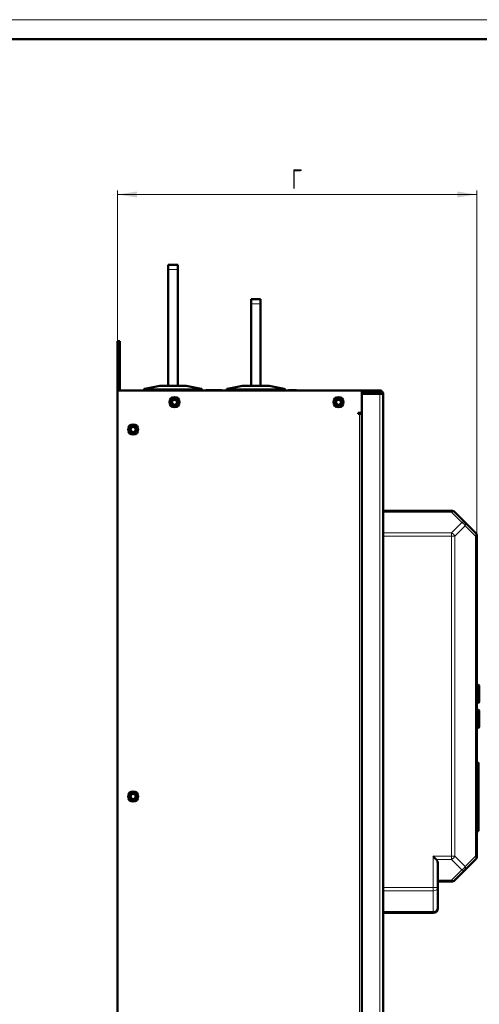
# Model space of a CAD drawing. Header units: millimetres. Extents: x 0 to 594, y 0 to 420.
# Tile 10 of 11: x 222 to 339, y 168 to 420. Entities that reach past the tile are written whole.
import ezdxf

# ---------------------------------------------------------------- set-up
doc = ezdxf.new("R2010")
doc.units = ezdxf.units.MM
doc.layers.add('ОСЕВЫЕ', color=7, linetype='Continuous')
doc.styles.add('SLDTEXTSTYLE0', font='TXT', dxfattribs={"width": 0.7, "bigfont": 'bigfont'})
doc.styles.add('SLDTEXTSTYLE1', font='TXT', dxfattribs={"width": 0.7})
doc.dimstyles.new('SLDDIMSTYLE0', dxfattribs={"dimtxt": 5, "dimasz": 5, "dimexe": 0, "dimexo": 0.0625, "dimgap": 1.25, "dimtad": 2, "dimdec": 1, "dimlfac": 2.5, "dimrnd": 1e-09, "dimzin": 12, "dimdsep": 46, "dimtxsty": 'SLDTEXTSTYLE1', "dimsah": 1, "dimcen": 0.09, "dimadec": 0, "dimazin": 3, "dimtfac": 1, "dimtdec": 3, "dimtofl": 0, "dimtmove": 0, "dimatfit": 3, "dimfxl": 0, "dimfrac": 2, "dimtolj": 1, "dimtzin": 12, "dimarcsym": 0})

# ---------------------------------------------------------------- blocks, each defined once
blk = doc.blocks.new('_D_2')
at = {"color": 7, "linetype": 'Continuous', "lineweight": 0}
for p, q in [((246.83, 337.64), (246.83, 376.23)), ((338.83, 287.74), (338.83, 376.23)), ((246.83, 375.23), (338.83, 375.23))]:
    blk.add_line(p, q, dxfattribs=at)
at = {"color": 7, "linetype": 'Continuous', "lineweight": 18}
for points in [[(246.83, 375.23), (251.83, 374.46), (251.83, 376)], [(338.83, 375.23), (333.83, 376), (333.83, 374.46)]]:
    blk.add_solid(points, dxfattribs=at)
at = {"color": 7, "linetype": 'Continuous', "lineweight": 18, "insert": (291.41, 381.68), "char_height": 5, "attachment_point": 1, "style": 'SLDTEXTSTYLE0'}
blk.add_mtext('Г', dxfattribs=at)

msp = doc.modelspace()

# ---------------------------------------------------------------- linework, layer by layer
at = {"color": 7, "linetype": 'Continuous', "lineweight": 50}
for p, q in [((589, 415), (20, 415)), ((262.234, 357.231), (259.834, 357.231)), ((259.834, 357.231), (259.834, 356.031)), ((259.834, 356.031), (259.834, 326.231)), ((262.234, 357.231), (262.234, 356.031)), ((262.234, 356.031), (262.234, 326.231)), ((283.434, 348.431), (281.034, 348.431)), ((281.034, 347.231), (281.034, 348.431)), ((283.434, 347.231), (283.434, 348.431)), ((281.034, 326.231), (281.034, 347.231)), ((283.434, 347.231), (283.434, 326.231)), ((247.434, 337.631), (246.834, 337.631)), ((246.834, 337.631), (246.834, 336.631)), ((246.834, 325.031), (246.834, 336.631)), ((247.434, 337.631), (247.434, 336.631)), ((247.434, 336.631), (247.434, 325.031)), ((253.634, 325.382), (253.634, 325.031)), ((257.628, 326.23), (253.799, 325.464)), ((264.428, 326.231), (257.64, 326.231)), ((268.269, 325.464), (264.44, 326.23)), ((268.434, 325.031), (268.434, 325.382)), ((274.834, 325.382), (274.834, 325.031)), ((278.828, 326.23), (274.999, 325.464)), ((285.628, 326.231), (278.84, 326.231)), ((289.469, 325.464), (285.64, 326.23)), ((289.634, 325.031), (289.634, 325.382)), ((246.834, 325.031), (309.434, 325.031)), ((246.834, 117.031), (246.834, 325.031)), ((269.389, 325.031), (269.389, 325.071)), ((269.445, 325.031), (269.445, 325.071)), ((269.612, 325.071), (269.445, 325.071)), ((269.612, 325.031), (269.612, 325.071)), ((269.982, 325.031), (269.982, 325.071)), ((273.501, 325.071), (269.982, 325.071)), ((273.501, 325.031), (273.501, 325.071)), ((290.589, 325.031), (290.589, 325.071)), ((290.645, 325.031), (290.645, 325.071)), ((290.812, 325.071), (290.645, 325.071)), ((290.812, 325.031), (290.812, 325.071)), ((290.972, 325.031), (290.972, 325.071)), ((292.673, 325.071), (290.972, 325.071)), ((292.673, 325.031), (292.673, 325.071)), ((293.706, 325.031), (293.706, 325.071)), ((294.645, 325.071), (294.645, 325.031)), ((294.701, 325.071), (294.695, 325.071)), ((294.701, 325.031), (294.701, 325.071)), ((314.034, 325.031), (309.434, 325.031)), ((309.434, 325.031), (309.434, 319.331)), ((309.434, 324.431), (314.034, 324.431)), ((309.434, 117.914), (309.434, 324.149)), ((309.434, 324.149), (314.034, 324.149)), ((309.514, 324.231), (312.634, 324.231)), ((313.834, 324.231), (312.634, 324.231)), ((313.834, 324.149), (313.834, 324.231)), ((314.034, 324.431), (314.034, 325.031)), ((314.234, 324.231), (314.834, 324.231)), ((314.834, 324.231), (314.834, 117.831)), ((309.434, 319.331), (308.454, 319.331)), ((308.454, 319.331), (308.454, 319.031)), ((308.454, 319.031), (308.754, 319.031)), ((309.434, 319.031), (308.754, 319.031)), ((314.834, 294.231), (332.337, 294.231)), ((333.185, 293.88), (335.834, 291.231)), ((335.834, 291.231), (338.482, 288.583)), ((338.834, 287.734), (338.834, 205.729)), ((338.838, 279.651), (338.834, 279.651)), ((338.838, 277.751), (338.838, 276.903)), ((338.834, 276.903), (338.838, 276.903)), ((338.838, 271.511), (338.834, 271.511)), ((338.838, 271.511), (338.838, 270.711)), ((338.838, 270.711), (338.838, 263.034)), ((338.838, 262.753), (338.838, 259.511)), ((338.834, 258.711), (338.838, 258.711)), ((338.838, 259.511), (338.838, 258.711)), ((339.244, 249.646), (338.834, 249.668)), ((339.434, 247.671), (339.474, 247.671)), ((338.834, 245.035), (339.244, 245.057)), ((339.434, 246.951), (339.474, 246.951)), ((339.244, 243.246), (338.834, 243.268)), ((338.834, 238.635), (339.244, 238.657)), ((338.838, 237.4), (338.834, 237.4)), ((338.838, 237.4), (338.838, 236.551)), ((338.834, 234.651), (338.838, 234.651)), ((339.234, 229.694), (338.834, 229.694)), ((339.234, 222.791), (338.834, 222.791)), ((339.234, 216.701), (338.834, 216.701)), ((338.834, 212.167), (339.234, 212.167)), ((338.482, 204.88), (335.834, 202.231)), ((328.834, 204.031), (328.834, 197.729)), ((335.834, 202.231), (333.185, 199.583)), ((332.337, 199.231), (328.834, 199.231)), ((328.834, 197.729), (328.834, 192.431)), ((314.834, 191.231), (327.634, 191.231))]:
    msp.add_line(p, q, dxfattribs=at)
at = {"color": 9, "linetype": 'Continuous', "lineweight": 18}
for p, q in [((262.234, 356.031), (259.834, 356.031)), ((281.034, 347.231), (283.434, 347.231)), ((246.834, 336.631), (247.434, 336.631)), ((253.81, 325.464), (257.64, 326.23)), ((268.034, 325.443), (254.034, 325.443)), ((254.034, 325.385), (254.034, 325.443)), ((254.034, 325.385), (268.034, 325.385)), ((254.034, 325.031), (254.034, 325.385)), ((257.64, 326.231), (257.64, 326.23)), ((257.64, 326.23), (264.428, 326.23)), ((264.428, 326.23), (264.428, 326.231)), ((264.428, 326.23), (268.257, 325.464)), ((268.034, 325.385), (268.034, 325.443)), ((268.034, 325.385), (268.034, 325.031)), ((275.01, 325.464), (278.84, 326.23)), ((289.234, 325.443), (275.234, 325.443)), ((275.234, 325.385), (275.234, 325.443)), ((275.234, 325.031), (275.234, 325.385)), ((275.234, 325.385), (289.234, 325.385)), ((278.84, 326.231), (278.84, 326.23)), ((278.84, 326.23), (285.628, 326.23)), ((285.628, 326.23), (285.628, 326.231)), ((285.628, 326.23), (289.457, 325.464)), ((289.234, 325.385), (289.234, 325.443)), ((289.234, 325.385), (289.234, 325.031)), ((312.634, 324.231), (312.634, 324.149)), ((314.034, 324.149), (314.034, 117.914)), ((308.754, 123.031), (308.754, 319.031)), ((332.337, 293.88), (314.834, 293.88)), ((332.337, 293.88), (334.985, 291.231)), ((334.985, 291.231), (332.337, 288.583)), ((335.834, 290.383), (333.185, 287.734)), ((338.482, 287.734), (335.834, 290.383)), ((314.834, 288.583), (332.337, 288.583)), ((332.337, 287.734), (314.834, 287.734)), ((332.337, 287.734), (332.337, 205.729)), ((333.185, 287.734), (332.337, 287.734)), ((333.185, 287.734), (333.185, 205.729)), ((338.482, 287.734), (338.482, 205.729)), ((338.834, 277.751), (338.838, 277.751)), ((338.834, 270.711), (338.838, 270.711)), ((338.838, 259.511), (338.834, 259.511)), ((339.244, 245.057), (339.244, 249.646)), ((339.244, 240.951), (339.244, 243.246)), ((339.244, 238.657), (339.244, 240.951)), ((338.838, 236.551), (338.834, 236.551)), ((339.234, 213.996), (338.834, 213.996)), ((327.634, 205.729), (332.337, 205.729)), ((327.634, 197.729), (327.634, 205.729)), ((332.337, 204.88), (328.482, 204.88)), ((332.337, 205.729), (333.185, 205.729)), ((332.337, 204.88), (334.985, 202.231)), ((333.185, 205.729), (335.834, 203.08)), ((335.834, 203.08), (338.482, 205.729)), ((334.985, 202.231), (332.337, 199.583)), ((332.337, 199.583), (328.834, 199.583)), ((314.834, 197.729), (327.634, 197.729)), ((314.834, 196.88), (327.634, 196.88)), ((327.634, 197.729), (328.834, 197.729)), ((327.634, 196.88), (327.634, 191.583)), ((314.834, 191.583), (327.634, 191.583))]:
    msp.add_line(p, q, dxfattribs=at)
at = {"color": 7, "linetype": 'Continuous', "lineweight": 50, "flags": 128}
msp.add_lwpolyline([(309.436, 324.292), (309.449, 324.388), (309.459, 324.431)], dxfattribs=at)
at = {"color": 7, "linetype": 'Continuous', "lineweight": 50}
for centre, radius in [((261.434, 322.031), 1.3), ((261.434, 322.031), 0.9), ((303.434, 322.031), 1.3), ((303.434, 322.031), 0.9), ((261.434, 322.031), 0.64), ((303.434, 322.031), 0.64), ((250.834, 315.031), 1.3), ((250.834, 315.031), 0.9), ((250.834, 315.031), 0.66), ((250.834, 221.031), 1.3), ((250.834, 221.031), 0.9), ((250.834, 221.031), 0.66)]:
    msp.add_circle(centre, radius, dxfattribs=at)
for centre, radius, start, end in [((253.694, 325.382), 0.06, 152.39656, 180), ((253.694, 325.382), 0.06, 101.30993, 131.72301), ((257.64, 326.171), 0.06, 90, 101.30993), ((264.428, 326.171), 0.06, 78.69007, 90), ((268.374, 325.382), 0.06, 48.27472, 78.69007), ((268.374, 325.382), 0.06, 0, 27.60344), ((274.894, 325.382), 0.06, 152.39656, 180), ((274.894, 325.382), 0.06, 101.30993, 131.72301), ((278.84, 326.171), 0.06, 90, 101.30993), ((285.628, 326.171), 0.06, 78.69007, 90), ((289.574, 325.382), 0.06, 48.27472, 78.69007), ((289.574, 325.382), 0.06, 0, 27.60344), ((309.514, 324.311), 0.08, 180, 270), ((310.234, 324.231), 0.2, 90, 180), ((332.337, 293.031), 1.2, 45, 90), ((337.634, 287.734), 1.2, 0, 45), ((339.234, 249.446), 0.2, 0, 87), ((339.234, 245.257), 0.2, 273, 0), ((339.234, 243.046), 0.2, 0, 87), ((339.234, 238.857), 0.2, 273, 0), ((337.634, 205.729), 1.2, 315, 360), ((332.337, 200.431), 1.2, 270, 315.00001), ((327.634, 192.431), 1.2, 270, 360)]:
    msp.add_arc(centre, radius, start, end, dxfattribs=at)
at = {"color": 9, "linetype": 'Continuous', "lineweight": 18}
for centre, radius, start, end in [((253.803, 325.44), 0.0245, 73.01888, 100.8878), ((257.633, 326.206), 0.0245, 73.01888, 100.8878), ((264.435, 326.206), 0.0245, 79.1122, 106.98112), ((268.265, 325.44), 0.0245, 79.1122, 106.98112), ((275.003, 325.44), 0.0245, 73.01888, 100.8878), ((278.833, 326.206), 0.0245, 73.01888, 100.8878), ((285.635, 326.206), 0.0245, 79.1122, 106.98112), ((289.465, 325.44), 0.0245, 79.1122, 106.98112), ((335.225, 290.807), 0.742, 325.14306, 34.85694), ((334.082, 203.983), 1.971, 297.27378, 332.72622)]:
    msp.add_arc(centre, radius, start, end, dxfattribs=at)
for points, knots in [([(253.771, 325.406), (253.75, 325.402), (253.708, 325.395), (253.665, 325.388), (253.639, 325.383), (253.635, 325.383), (253.634, 325.382)], [0, 0, 0, 0, 0.2631445, 0.5173635, 0.7628942, 1, 1, 1, 1]), ([(253.81, 325.464), (253.805, 325.462), (253.796, 325.458), (253.784, 325.443), (253.775, 325.426), (253.772, 325.412), (253.771, 325.406)], [0, 0, 0, 0, 0.2789776, 0.4999496, 0.7578754, 1, 1, 1, 1]), ([(254.034, 325.385), (253.987, 325.386), (253.89, 325.388), (253.811, 325.399), (253.771, 325.406)], [0, 0, 0, 0, 0.4875516, 1, 1, 1, 1]), ([(254.034, 325.443), (253.993, 325.444), (253.91, 325.446), (253.844, 325.458), (253.81, 325.464)], [0, 0, 0, 0, 0.4982132, 1, 1, 1, 1]), ([(268.257, 325.464), (268.224, 325.458), (268.158, 325.446), (268.075, 325.444), (268.034, 325.443)], [0, 0, 0, 0, 0.5017868, 1, 1, 1, 1]), ([(268.297, 325.406), (268.257, 325.399), (268.178, 325.388), (268.081, 325.386), (268.034, 325.385)], [0, 0, 0, 0, 0.5124484, 1, 1, 1, 1]), ([(268.297, 325.406), (268.296, 325.412), (268.293, 325.426), (268.284, 325.443), (268.272, 325.458), (268.263, 325.462), (268.257, 325.464)], [0, 0, 0, 0, 0.24214836, 0.5000503, 0.72105603, 1, 1, 1, 1]), ([(268.434, 325.382), (268.432, 325.383), (268.429, 325.383), (268.402, 325.388), (268.36, 325.395), (268.318, 325.402), (268.297, 325.406)], [0, 0, 0, 0, 0.2371058, 0.4826365, 0.7368555, 1, 1, 1, 1]), ([(274.971, 325.406), (274.95, 325.402), (274.908, 325.395), (274.865, 325.388), (274.839, 325.383), (274.835, 325.383), (274.834, 325.382)], [0, 0, 0, 0, 0.26314451, 0.51736354, 0.76289417, 1, 1, 1, 1]), ([(275.01, 325.464), (275.005, 325.462), (274.996, 325.458), (274.984, 325.443), (274.975, 325.426), (274.972, 325.412), (274.971, 325.406)], [0, 0, 0, 0, 0.2789776, 0.4999496, 0.7578754, 1, 1, 1, 1]), ([(275.234, 325.385), (275.187, 325.386), (275.09, 325.388), (275.011, 325.399), (274.971, 325.406)], [0, 0, 0, 0, 0.4875516, 1, 1, 1, 1]), ([(275.234, 325.443), (275.193, 325.444), (275.11, 325.446), (275.044, 325.458), (275.01, 325.464)], [0, 0, 0, 0, 0.4982132, 1, 1, 1, 1]), ([(289.457, 325.464), (289.424, 325.458), (289.358, 325.446), (289.275, 325.444), (289.234, 325.443)], [0, 0, 0, 0, 0.5017868, 1, 1, 1, 1]), ([(289.497, 325.406), (289.457, 325.399), (289.378, 325.388), (289.281, 325.386), (289.234, 325.385)], [0, 0, 0, 0, 0.5124484, 1, 1, 1, 1]), ([(289.497, 325.406), (289.496, 325.412), (289.493, 325.426), (289.484, 325.443), (289.472, 325.458), (289.463, 325.462), (289.457, 325.464)], [0, 0, 0, 0, 0.2421484, 0.5000503, 0.721056, 1, 1, 1, 1]), ([(289.634, 325.382), (289.632, 325.383), (289.629, 325.383), (289.602, 325.388), (289.56, 325.395), (289.518, 325.402), (289.497, 325.406)], [0, 0, 0, 0, 0.2371058, 0.4826365, 0.7368555, 1, 1, 1, 1])]:
    msp.add_open_spline(points, degree=3, knots=knots, dxfattribs=at)
at = {"color": 7, "linetype": 'Continuous', "lineweight": 50}
for points, knots in [([(253.664, 325.434), (253.659, 325.431), (253.65, 325.425), (253.641, 325.412), (253.636, 325.397), (253.636, 325.388), (253.636, 325.383)], [0, 0, 0, 0, 0.2495356, 0.5036444, 0.7557341, 1, 1, 1, 1]), ([(253.799, 325.464), (253.781, 325.461), (253.747, 325.454), (253.711, 325.447), (253.686, 325.442), (253.684, 325.441), (253.682, 325.441)], [0, 0, 0, 0, 0.2504979, 0.5014747, 0.7502283, 1, 1, 1, 1]), ([(253.771, 325.406), (253.771, 325.412), (253.77, 325.426), (253.775, 325.444), (253.782, 325.455), (253.79, 325.462), (253.796, 325.464), (253.799, 325.464)], [0, 0, 0, 0, 0.231119, 0.4992687, 0.7028846, 0.8398956, 1, 1, 1, 1]), ([(268.269, 325.464), (268.272, 325.464), (268.277, 325.462), (268.285, 325.455), (268.293, 325.444), (268.298, 325.426), (268.297, 325.412), (268.297, 325.406)], [0, 0, 0, 0, 0.1601322, 0.2971518, 0.5007314, 0.7689003, 1, 1, 1, 1]), ([(268.386, 325.441), (268.384, 325.441), (268.381, 325.442), (268.357, 325.447), (268.321, 325.454), (268.287, 325.461), (268.269, 325.464)], [0, 0, 0, 0, 0.2482693, 0.4984545, 0.7479818, 1, 1, 1, 1]), ([(268.432, 325.383), (268.432, 325.388), (268.432, 325.397), (268.426, 325.412), (268.417, 325.425), (268.409, 325.431), (268.404, 325.434)], [0, 0, 0, 0, 0.2442659, 0.4963556, 0.7504644, 1, 1, 1, 1]), ([(274.864, 325.434), (274.859, 325.431), (274.85, 325.425), (274.841, 325.412), (274.836, 325.397), (274.836, 325.388), (274.836, 325.383)], [0, 0, 0, 0, 0.24953564, 0.50364441, 0.75573411, 1, 1, 1, 1]), ([(274.999, 325.464), (274.981, 325.461), (274.947, 325.454), (274.911, 325.447), (274.886, 325.442), (274.884, 325.441), (274.882, 325.441)], [0, 0, 0, 0, 0.2504979, 0.5014747, 0.7502283, 1, 1, 1, 1]), ([(274.971, 325.406), (274.971, 325.412), (274.97, 325.426), (274.975, 325.444), (274.982, 325.455), (274.99, 325.462), (274.996, 325.464), (274.999, 325.464)], [0, 0, 0, 0, 0.231119, 0.4992687, 0.7028846, 0.8398956, 1, 1, 1, 1]), ([(289.469, 325.464), (289.472, 325.464), (289.477, 325.462), (289.485, 325.455), (289.493, 325.444), (289.498, 325.426), (289.497, 325.412), (289.497, 325.406)], [0, 0, 0, 0, 0.1601322, 0.2971518, 0.5007314, 0.7689003, 1, 1, 1, 1]), ([(289.586, 325.441), (289.584, 325.441), (289.581, 325.442), (289.557, 325.447), (289.521, 325.454), (289.487, 325.461), (289.469, 325.464)], [0, 0, 0, 0, 0.2482693, 0.4984545, 0.7479818, 1, 1, 1, 1]), ([(289.632, 325.383), (289.632, 325.388), (289.632, 325.397), (289.626, 325.412), (289.617, 325.425), (289.609, 325.431), (289.604, 325.434)], [0, 0, 0, 0, 0.2442659, 0.4963556, 0.7504644, 1, 1, 1, 1]), ([(269.982, 325.071), (269.956, 325.071), (269.89, 325.071), (269.795, 325.071), (269.712, 325.071), (269.649, 325.071), (269.616, 325.071), (269.613, 325.071), (269.612, 325.071)], [0, 0, 0, 0, 0.1229277, 0.30328922, 0.44796741, 0.59214605, 0.83283118, 1, 1, 1, 1]), ([(290.972, 325.071), (290.949, 325.071), (290.902, 325.071), (290.843, 325.071), (290.816, 325.071), (290.813, 325.071), (290.812, 325.071)], [0, 0, 0, 0, 0.2689364, 0.5392011, 0.8080127, 1, 1, 1, 1]), ([(339.434, 247.351), (339.434, 247.615), (339.434, 248.02), (339.434, 248.508), (339.434, 248.844), (339.434, 249.114), (339.434, 249.375), (339.434, 249.418), (339.434, 249.446)], [0, 0, 0, 0, 0.2394568, 0.3683607, 0.5, 0.6316393, 0.7605432, 1, 1, 1, 1]), ([(339.434, 245.257), (339.434, 245.285), (339.434, 245.328), (339.434, 245.589), (339.434, 245.859), (339.434, 246.195), (339.434, 246.683), (339.434, 247.088), (339.434, 247.351)], [0, 0, 0, 0, 0.2394568, 0.3683607, 0.5, 0.6316393, 0.7605432, 1, 1, 1, 1]), ([(339.434, 240.951), (339.434, 241.215), (339.434, 241.62), (339.434, 242.108), (339.434, 242.444), (339.434, 242.714), (339.434, 242.975), (339.434, 243.018), (339.434, 243.046)], [0, 0, 0, 0, 0.2394568, 0.3683607, 0.5, 0.6316393, 0.7605432, 1, 1, 1, 1]), ([(339.434, 238.857), (339.434, 238.885), (339.434, 238.928), (339.434, 239.189), (339.434, 239.459), (339.434, 239.795), (339.434, 240.283), (339.434, 240.688), (339.434, 240.951)], [0, 0, 0, 0, 0.2394568, 0.3683607, 0.5, 0.6316393, 0.7605432, 1, 1, 1, 1]), ([(339.234, 229.665), (339.234, 229.673), (339.234, 229.713), (339.234, 229.525), (339.234, 229.133), (339.234, 228.594), (339.234, 227.714), (339.234, 226.483), (339.234, 225.414), (339.234, 224.55), (339.234, 223.851), (339.234, 223.308), (339.234, 223.007), (339.234, 222.931)], [0, 0, 0, 0, 0.0439483, 0.1953701, 0.2721675, 0.3488549, 0.4856961, 0.6044659, 0.7346037, 0.8032988, 0.8720627, 0.9679092, 1, 1, 1, 1]), ([(339.234, 222.791), (339.234, 222.538), (339.234, 221.893), (339.234, 220.812), (339.234, 219.678), (339.234, 218.671), (339.234, 217.674), (339.234, 217.062), (339.234, 216.701)], [0, 0, 0, 0, 0.1250906, 0.3179914, 0.510708, 0.6533693, 0.7958207, 1, 1, 1, 1]), ([(339.234, 216.701), (339.234, 216.489), (339.234, 215.895), (339.234, 214.93), (339.234, 214.338), (339.234, 213.996)], [0, 0, 0, 0, 0.1892578, 0.5302376, 1, 1, 1, 1]), ([(339.234, 213.996), (339.234, 213.871), (339.234, 213.495), (339.234, 212.987), (339.234, 212.515), (339.234, 212.173), (339.234, 212.211), (339.234, 212.223)], [0, 0, 0, 0, 0.1148571, 0.3461682, 0.577647, 0.8651323, 1, 1, 1, 1]), ([(328.482, 204.88), (328.356, 205.007), (328.092, 205.27), (327.79, 205.572), (327.634, 205.729)], [0, 0, 0, 0, 0.4814571, 1, 1, 1, 1]), ([(328.482, 204.88), (328.583, 204.753), (328.793, 204.49), (328.82, 204.188), (328.834, 204.031)], [0, 0, 0, 0, 0.4814571, 1, 1, 1, 1])]:
    msp.add_open_spline(points, degree=3, knots=knots, dxfattribs=at)
for points in [[(314.034, 325.031), (314.139, 325.019), (314.348, 324.995), (314.613, 324.81), (314.798, 324.546), (314.822, 324.336), (314.834, 324.231)], [(314.234, 324.231), (314.231, 324.258), (314.225, 324.31), (314.179, 324.376), (314.113, 324.422), (314.06, 324.428), (314.034, 324.431)], [(314.034, 324.149), (314.06, 324.156), (314.113, 324.169), (314.179, 324.19), (314.225, 324.211), (314.231, 324.225), (314.234, 324.231)], [(314.834, 324.231), (314.822, 324.225), (314.798, 324.211), (314.613, 324.19), (314.348, 324.169), (314.139, 324.156), (314.034, 324.149)]]:
    msp.add_open_spline(points, degree=3, dxfattribs=at)
at = {"color": 9, "linetype": 'Continuous', "lineweight": 18}
for points in [[(332.337, 293.88), (332.337, 293.932), (332.337, 294.037), (332.337, 294.146), (332.337, 294.218), (332.337, 294.227), (332.337, 294.231)], [(333.185, 293.88), (333.137, 293.917), (333.04, 293.992), (332.832, 294.021), (332.594, 293.992), (332.422, 293.917), (332.337, 293.88)], [(334.985, 291.231), (335.071, 291.269), (335.242, 291.343), (335.48, 291.373), (335.689, 291.343), (335.786, 291.269), (335.834, 291.231)], [(335.834, 290.383), (335.786, 290.468), (335.689, 290.64), (335.48, 290.878), (335.242, 291.086), (335.071, 291.183), (334.985, 291.231)], [(332.337, 287.734), (332.337, 287.813), (332.337, 287.97), (332.337, 288.196), (332.337, 288.407), (332.337, 288.524), (332.337, 288.583)], [(332.337, 288.583), (332.422, 288.535), (332.594, 288.438), (332.832, 288.229), (333.04, 287.991), (333.137, 287.82), (333.185, 287.734)], [(338.482, 287.734), (338.52, 287.82), (338.594, 287.991), (338.624, 288.229), (338.594, 288.438), (338.52, 288.535), (338.482, 288.583)], [(338.834, 287.734), (338.829, 287.734), (338.821, 287.734), (338.749, 287.734), (338.64, 287.734), (338.535, 287.734), (338.482, 287.734)], [(332.337, 204.88), (332.337, 204.939), (332.337, 205.056), (332.337, 205.267), (332.337, 205.493), (332.337, 205.65), (332.337, 205.729)], [(333.185, 205.729), (333.137, 205.643), (333.04, 205.472), (332.832, 205.234), (332.594, 205.025), (332.422, 204.928), (332.337, 204.88)], [(338.482, 204.88), (338.52, 204.928), (338.594, 205.025), (338.624, 205.234), (338.594, 205.472), (338.52, 205.643), (338.482, 205.729)], [(338.482, 205.729), (338.535, 205.729), (338.64, 205.729), (338.749, 205.729), (338.821, 205.729), (338.829, 205.729), (338.834, 205.729)], [(335.834, 202.231), (335.786, 202.194), (335.689, 202.12), (335.48, 202.09), (335.242, 202.12), (335.071, 202.194), (334.985, 202.231)], [(335.834, 203.08), (335.871, 202.994), (335.945, 202.823), (335.975, 202.585), (335.945, 202.377), (335.871, 202.28), (335.834, 202.231)], [(332.337, 199.583), (332.422, 199.546), (332.594, 199.471), (332.832, 199.442), (333.04, 199.471), (333.137, 199.546), (333.185, 199.583)], [(332.337, 199.231), (332.337, 199.236), (332.337, 199.245), (332.337, 199.317), (332.337, 199.426), (332.337, 199.531), (332.337, 199.583)], [(327.634, 196.88), (327.634, 196.939), (327.634, 197.056), (327.634, 197.267), (327.634, 197.493), (327.634, 197.65), (327.634, 197.729)], [(328.834, 197.729), (328.816, 197.617), (328.78, 197.395), (328.502, 197.114), (328.106, 196.918), (327.791, 196.893), (327.634, 196.88)], [(327.634, 191.583), (327.791, 191.596), (328.106, 191.621), (328.502, 191.817), (328.78, 192.098), (328.816, 192.32), (328.834, 192.431)], [(327.634, 191.231), (327.634, 191.236), (327.634, 191.245), (327.634, 191.317), (327.634, 191.426), (327.634, 191.531), (327.634, 191.583)]]:
    msp.add_open_spline(points, degree=3, dxfattribs=at)
at = {"layer": 'ОСЕВЫЕ', "lineweight": 18}
msp.add_line((0, 420), (594, 420), dxfattribs=at)

# ---------------------------------------------------------------- dimensions: what is measured, and where the dimension line sits
at = {"color": 7, "linetype": 'Continuous', "lineweight": 18}
dim = msp.add_linear_dim(base=(338.834, 375.231), p1=(246.834, 337.631), p2=(338.834, 287.734), text='Г', dimstyle='SLDDIMSTYLE0', dxfattribs=at)
dim.commit()
dim.dimension.update_dxf_attribs({"geometry": '_D_2', "text_midpoint": (292.834, 375.231), "dimtype": 160})

doc.saveas('drawing.dxf')
